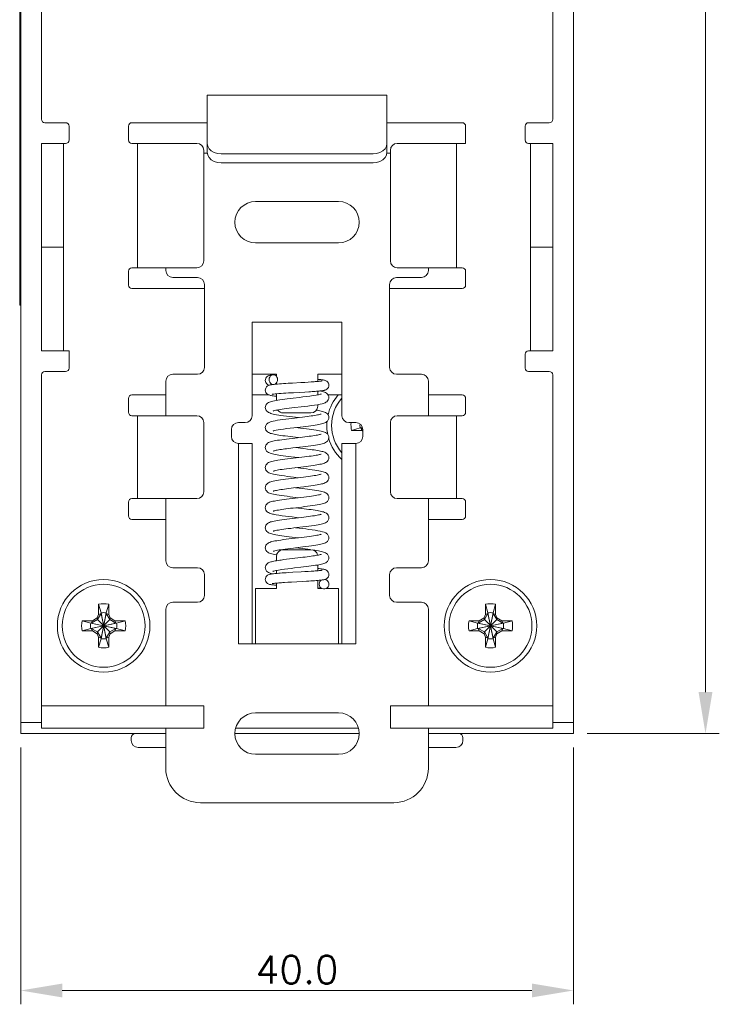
# Model space of a CAD drawing. Header units: millimetres. Extents: x 0 to 275, y -20 to 125.
# Tile 1 of 16: x 0 to 51, y -20 to 52. Entities that reach past the tile are written whole.
import ezdxf

# ---------------------------------------------------------------- set-up
doc = ezdxf.new("R2010")
doc.units = ezdxf.units.MM
doc.header["$MEASUREMENT"] = 0
doc.layers.get('0').update_dxf_attribs({"lineweight": 15})
doc.layers.get('Defpoints').update_dxf_attribs({"lineweight": 9})
doc.layers.add('DIM', color=2, linetype='Continuous', lineweight=5)
doc.styles.add('ROMANS', font='romans')
doc.dimstyles.new('yutana', dxfattribs={"dimtxt": 2, "dimasz": 3, "dimexe": 1, "dimexo": 1, "dimgap": 0.5, "dimtad": 1, "dimtoh": 1, "dimdec": 1, "dimzin": 0, "dimdsep": 46, "dimtxsty": 'ROMANS', "dimcen": 0.09, "dimclrd": 256, "dimclre": 256, "dimclrt": 256, "dimadec": 0, "dimazin": 0, "dimtp": 0.01, "dimtm": 0.01, "dimtfac": 1, "dimtdec": 1, "dimtmove": 0, "dimatfit": 3, "dimfxl": 1, "dimtolj": 1, "dimtzin": 0, "dimlwd": 0, "dimlwe": 0, "dimarcsym": 0})

# ---------------------------------------------------------------- blocks, each defined once
blk = doc.blocks.new('*D60')
at = {"layer": 'Defpoints', "color": 0}
for p in [(0, 0), (40, 0), (40, -18.587)]:
    blk.add_point(p, dxfattribs=at)
at = {"layer": 'DIM', "lineweight": 0}
for p, q in [((0, -1), (0, -19.587)), ((40, -1), (40, -19.587)), ((3, -18.587), (37, -18.587))]:
    blk.add_line(p, q, dxfattribs=at)
at = {"layer": 'DIM'}
for points in [[(3, -18.087), (3, -19.087), (0, -18.587)], [(37, -18.087), (37, -19.087), (40, -18.587)]]:
    blk.add_solid(points, dxfattribs=at)
at = {"layer": 'DIM', "insert": (20, -17.087), "char_height": 2, "attachment_point": 5, "style": 'ROMANS'}
blk.add_mtext('\\A1;40.0', dxfattribs=at)
blk = doc.blocks.new('*D61')
at = {"layer": 'Defpoints', "color": 0}
for p in [(40, 124), (49.557, 124), (40, 0)]:
    blk.add_point(p, dxfattribs=at)
at = {"layer": 'DIM', "lineweight": 0}
for p, q in [((41, 124), (50.557, 124)), ((49.557, 3), (49.557, 121)), ((41, 0), (50.557, 0))]:
    blk.add_line(p, q, dxfattribs=at)
at = {"layer": 'DIM'}
for points in [[(49.057, 121), (50.057, 121), (49.557, 124)], [(49.057, 3), (50.057, 3), (49.557, 0)]]:
    blk.add_solid(points, dxfattribs=at)
at = {"layer": 'DIM', "insert": (48.057, 62), "char_height": 2, "attachment_point": 5, "rotation": 90, "style": 'ROMANS'}
blk.add_mtext('\\A1;124.0', dxfattribs=at)

msp = doc.modelspace()

# ---------------------------------------------------------------- linework, layer by layer
at = {"color": 7, "linetype": 'Continuous'}
for p, q in [((0, 0), (0, 124)), ((40, 0), (40, 124)), ((-0.075, 31), (-0.075, 86.68)), ((1.5, 72.25), (1.5, 44.45)), ((38.5, 44.45), (38.5, 72.25)), ((1.75, 44.2), (3.25, 44.2)), ((8.05, 44.2), (13.5, 44.2)), ((26.5, 44.2), (31.95, 44.2)), ((38.25, 44.2), (36.75, 44.2)), ((3.5, 43.95), (3.5, 42.95)), ((7.8, 42.95), (7.8, 43.95)), ((32.2, 43.95), (32.2, 42.7)), ((36.5, 42.95), (36.5, 43.95)), ((1.5, 42.7), (3.25, 42.7)), ((3.1, 42.7), (3.1, 27.7)), ((8.05, 42.7), (12.75, 42.7)), ((8.457, 33.7), (8.457, 42.7)), ((13.25, 34.2), (13.25, 42.2)), ((13.5, 42.06), (13.5, 42.703)), ((13.5, 42.039), (13.5, 42)), ((26.5, 42), (26.5, 42.703)), ((26.75, 42.2), (26.75, 34.2)), ((32.2, 42.7), (27.25, 42.7)), ((31.543, 42.7), (31.543, 33.7)), ((36.75, 42.7), (38.5, 42.7)), ((36.9, 27.7), (36.9, 42.7)), ((13.25, 42), (13.5, 42)), ((26.75, 42), (26.5, 42)), ((25.5, 41.294), (14.5, 41.294)), ((23, 38.5), (17, 38.5)), ((1.5, 35.2), (3.1, 35.2)), ((17, 35.5), (23, 35.5)), ((38.5, 35.2), (36.9, 35.2)), ((8.05, 33.7), (12.75, 33.7)), ((10.5, 33.5), (10.5, 33.7)), ((27.25, 33.7), (31.95, 33.7)), ((29.5, 33.7), (29.5, 33.5)), ((7.8, 32.45), (7.8, 33.45)), ((11, 33), (12.8, 33)), ((29, 33), (27.2, 33)), ((32.2, 33.45), (32.2, 32.45)), ((13.3, 32.2), (8.05, 32.2)), ((13.3, 32.5), (13.3, 26.5)), ((26.7, 26.5), (26.7, 32.5)), ((31.95, 32.2), (26.7, 32.2)), ((-0.075, 31), (0, 31)), ((16.75, 29.767), (23.25, 29.767)), ((16.75, 23), (16.75, 29.767)), ((23.25, 23), (23.25, 29.767)), ((1.5, 27.7), (3.5, 27.7)), ((3.5, 27.7), (3.5, 26.45)), ((36.5, 26.45), (36.5, 27.45)), ((38.5, 27.7), (36.75, 27.7)), ((1.5, 25.95), (1.5, 0.4)), ((1.75, 26.2), (3.25, 26.2)), ((11, 26), (12.8, 26)), ((18.5, 26.001), (16.75, 26.001)), ((18.5, 26.001), (18.5, 25.853)), ((23.25, 26.001), (21.5, 26.001)), ((21.5, 25.48), (21.5, 26.001)), ((29, 26), (27.2, 26)), ((38.25, 26.2), (36.75, 26.2)), ((38.5, 0.4), (38.5, 25.95)), ((10.5, 23), (10.5, 25.5)), ((18.25, 25.26), (18.198, 25.253)), ((18.237, 25.265), (18.25, 25.265)), ((18.34, 25.27), (18.25, 25.26)), ((18.25, 25.26), (18.25, 25.26)), ((18.5, 25.37), (18.5, 25.285)), ((19.673, 25.363), (19.348, 25.344)), ((20.283, 25.398), (19.673, 25.363)), ((20.554, 25.414), (20.283, 25.398)), ((20.802, 25.429), (20.554, 25.414)), ((21.026, 25.444), (20.802, 25.429)), ((29.5, 25.5), (29.5, 23)), ((7.8, 23.25), (7.8, 24.25)), ((8.05, 24.5), (10.5, 24.5)), ((16.75, 24.5), (17.968, 24.5)), ((18.313, 24.563), (18.313, 24.563)), ((18.5, 24.583), (18.5, 24.105)), ((19.367, 24.645), (19.733, 24.666)), ((19.733, 24.666), (20.561, 24.714)), ((20.561, 24.714), (20.843, 24.731)), ((21.5, 24.512), (21.5, 24.779)), ((21.673, 24.551), (21.674, 24.551)), ((22.248, 24.5), (23.25, 24.5)), ((29.5, 24.5), (31.95, 24.5)), ((32.2, 24.25), (32.2, 23.25)), ((21.5, 23.701), (21.5, 23.805)), ((21.818, 23.87), (21.818, 23.87)), ((8.05, 23), (12.75, 23)), ((8.457, 17), (8.457, 23)), ((19, 23.201), (21, 23.201)), ((20.392, 22.901), (19.611, 22.808)), ((31.95, 23), (27.25, 23)), ((31.543, 23), (31.543, 17)), ((13.25, 17.5), (13.25, 22.5)), ((15.75, 22.5), (16.25, 22.5)), ((18.024, 22.54), (18.024, 22.54)), ((19.754, 22.126), (20.435, 22.206)), ((20.237, 22.102), (19.895, 22.142)), ((23.75, 22.5), (24.25, 22.5)), ((23.943, 21.93), (24.568, 22.115)), ((24.568, 22.115), (24.727, 22.146)), ((24.568, 22.115), (24.605, 22.115)), ((24.605, 22.115), (24.728, 22.14)), ((24.605, 22.115), (24.745, 22.035)), ((24.683, 21.93), (24.605, 22.115)), ((26.75, 22.5), (26.75, 17.5)), ((15.25, 21.5), (15.25, 22)), ((18.264, 21.888), (18.264, 21.888)), ((20.222, 21.431), (19.634, 21.361)), ((24.683, 21.93), (23.943, 21.93)), ((24.75, 21.892), (24.683, 21.93)), ((24.75, 22), (24.75, 21.5)), ((15.75, 21), (16.75, 21)), ((15.75, 6.5), (15.75, 21)), ((19.698, 20.669), (20.416, 20.754)), ((20.255, 20.65), (19.895, 20.692)), ((24.25, 21), (23.25, 21)), ((24.25, 21), (24.25, 6.5)), ((20.266, 18.536), (19.586, 18.455)), ((20.472, 18.561), (20.266, 18.536)), ((19.743, 17.774), (20.477, 17.862)), ((7.8, 15.75), (7.8, 16.75)), ((8.05, 17), (12.75, 17)), ((10.5, 12.5), (10.5, 17)), ((20.28, 17.088), (19.639, 17.012)), ((19.721, 16.322), (20.332, 16.394)), ((27.25, 17), (31.95, 17)), ((29.5, 17), (29.5, 12.5)), ((32.2, 16.75), (32.2, 15.75)), ((18.304, 15.867), (18.304, 15.867)), ((10.5, 15.5), (8.05, 15.5)), ((20.297, 15.64), (19.661, 15.564)), ((31.95, 15.5), (29.5, 15.5)), ((19.755, 14.876), (20.428, 14.956)), ((22.083, 14.516), (22.084, 14.515)), ((20.308, 14.191), (19.63, 14.111)), ((19.646, 14.222), (20.105, 14.167)), ((19, 13.3), (21, 13.3)), ((19.746, 13.425), (20.424, 13.505)), ((18.5, 12.506), (18.5, 12.8)), ((20.237, 12.733), (19.656, 12.664)), ((21.5, 12.204), (21.5, 11.785)), ((11, 12), (12.8, 12)), ((13.3, 11.5), (13.3, 10)), ((18.5, 11.589), (18.5, 11.799)), ((19.688, 11.669), (19.361, 11.649)), ((20.302, 11.704), (19.688, 11.669)), ((20.568, 11.719), (20.302, 11.704)), ((20.81, 11.734), (20.568, 11.719)), ((21.029, 11.749), (20.81, 11.734)), ((22.3, 11.512), (22.3, 11.51)), ((26.7, 10), (26.7, 11.5)), ((29, 12), (27.2, 12)), ((18.5, 10.5), (18.5, 10.888)), ((19.08, 10.932), (19.321, 10.947)), ((19.321, 10.947), (19.588, 10.963)), ((19.588, 10.963), (20.359, 11.007)), ((20.359, 11.007), (20.683, 11.026)), ((21.5, 11.083), (21.5, 10.5)), ((21.6, 10.811), (21.6, 10.811)), ((22.3, 10.812), (22.3, 10.811)), ((18.5, 10.5), (17, 10.5)), ((17, 6.5), (17, 10.5)), ((21.794, 10.5), (21.5, 10.5)), ((21.9, 10.465), (21.805, 10.493)), ((23, 10.5), (22.106, 10.5)), ((23, 6.5), (23, 10.5)), ((5.63, 9.357), (5.815, 8.732)), ((5.63, 8.617), (5.63, 9.357)), ((6.37, 9.357), (6.185, 8.732)), ((6.37, 9.357), (6.37, 8.617)), ((11, 9.5), (12.8, 9.5)), ((29, 9.5), (27.2, 9.5)), ((33.63, 9.357), (33.815, 8.732)), ((33.63, 8.617), (33.63, 9.357)), ((34.37, 9.357), (34.185, 8.732)), ((34.37, 9.357), (34.37, 8.617)), ((5.536, 8.374), (5.63, 8.617)), ((5.815, 8.695), (5.555, 8.245)), ((5.63, 8.617), (5.815, 8.695)), ((6.185, 6.868), (5.815, 8.732)), ((5.815, 8.732), (5.815, 8.695)), ((5.815, 6.868), (6.185, 8.732)), ((6.185, 6.905), (5.815, 8.695)), ((5.815, 6.905), (6.185, 8.695)), ((6.185, 8.695), (6.185, 8.732)), ((6.37, 8.617), (6.185, 8.695)), ((6.445, 8.245), (6.185, 8.695)), ((6.37, 8.617), (6.464, 8.374)), ((10.5, 2), (10.5, 9)), ((29.5, 9), (29.5, 2)), ((33.536, 8.374), (33.63, 8.617)), ((33.815, 8.695), (33.555, 8.245)), ((33.63, 8.617), (33.815, 8.695)), ((34.185, 6.868), (33.815, 8.732)), ((33.815, 8.732), (33.815, 8.695)), ((33.815, 6.868), (34.185, 8.732)), ((34.185, 6.905), (33.815, 8.695)), ((33.815, 6.905), (34.185, 8.695)), ((34.185, 8.695), (34.185, 8.732)), ((34.37, 8.617), (34.185, 8.695)), ((34.445, 8.245), (34.185, 8.695)), ((34.37, 8.617), (34.464, 8.374)), ((4.443, 8.17), (5.068, 7.985)), ((4.443, 8.17), (5.183, 8.17)), ((5.068, 7.985), (6.932, 7.615)), ((5.105, 7.985), (5.068, 7.985)), ((5.068, 7.615), (6.932, 7.985)), ((5.555, 8.245), (5.105, 7.985)), ((5.183, 8.17), (5.105, 7.985)), ((5.105, 7.985), (6.895, 7.615)), ((5.105, 7.615), (6.895, 7.985)), ((5.183, 8.17), (5.536, 8.374)), ((5.536, 8.374), (5.555, 8.245)), ((5.555, 8.245), (6.445, 7.355)), ((5.555, 7.355), (6.445, 8.245)), ((6.464, 8.374), (6.445, 8.245)), ((6.895, 7.985), (6.445, 8.245)), ((6.464, 8.374), (6.817, 8.17)), ((6.817, 8.17), (7.557, 8.17)), ((6.817, 8.17), (6.895, 7.985)), ((6.932, 7.985), (6.895, 7.985)), ((7.557, 8.17), (6.932, 7.985)), ((32.443, 8.17), (33.183, 8.17)), ((32.443, 8.17), (33.068, 7.985)), ((33.068, 7.615), (34.932, 7.985)), ((33.105, 7.985), (33.068, 7.985)), ((33.068, 7.985), (34.932, 7.615)), ((33.555, 8.245), (33.105, 7.985)), ((33.183, 8.17), (33.105, 7.985)), ((33.105, 7.615), (34.895, 7.985)), ((33.105, 7.985), (34.895, 7.615)), ((33.183, 8.17), (33.536, 8.374)), ((33.536, 8.374), (33.555, 8.245)), ((33.555, 8.245), (34.445, 7.355)), ((33.555, 7.355), (34.445, 8.245)), ((34.464, 8.374), (34.445, 8.245)), ((34.895, 7.985), (34.445, 8.245)), ((34.464, 8.374), (34.817, 8.17)), ((34.817, 8.17), (35.557, 8.17)), ((34.817, 8.17), (34.895, 7.985)), ((34.932, 7.985), (34.895, 7.985)), ((35.557, 8.17), (34.932, 7.985)), ((4.443, 7.43), (5.068, 7.615)), ((5.183, 7.43), (4.443, 7.43)), ((5.068, 7.615), (5.105, 7.615)), ((5.105, 7.615), (5.555, 7.355)), ((5.183, 7.43), (5.105, 7.615)), ((5.536, 7.226), (5.183, 7.43)), ((5.536, 7.226), (5.555, 7.355)), ((5.63, 6.983), (5.536, 7.226)), ((5.555, 7.355), (5.815, 6.905)), ((6.185, 6.905), (6.445, 7.355)), ((6.464, 7.226), (6.37, 6.983)), ((6.445, 7.355), (6.895, 7.615)), ((6.464, 7.226), (6.445, 7.355)), ((6.817, 7.43), (6.464, 7.226)), ((6.817, 7.43), (6.895, 7.615)), ((7.557, 7.43), (6.817, 7.43)), ((6.895, 7.615), (6.932, 7.615)), ((7.557, 7.43), (6.932, 7.615)), ((32.443, 7.43), (33.068, 7.615)), ((33.183, 7.43), (32.443, 7.43)), ((33.068, 7.615), (33.105, 7.615)), ((33.105, 7.615), (33.555, 7.355)), ((33.183, 7.43), (33.105, 7.615)), ((33.536, 7.226), (33.183, 7.43)), ((33.536, 7.226), (33.555, 7.355)), ((33.63, 6.983), (33.536, 7.226)), ((33.555, 7.355), (33.815, 6.905)), ((34.185, 6.905), (34.445, 7.355)), ((34.464, 7.226), (34.37, 6.983)), ((34.445, 7.355), (34.895, 7.615)), ((34.464, 7.226), (34.445, 7.355)), ((34.817, 7.43), (34.464, 7.226)), ((34.817, 7.43), (34.895, 7.615)), ((35.557, 7.43), (34.817, 7.43)), ((34.895, 7.615), (34.932, 7.615)), ((35.557, 7.43), (34.932, 7.615)), ((5.63, 6.983), (5.815, 6.905)), ((5.63, 6.243), (5.63, 6.983)), ((5.63, 6.243), (5.815, 6.868)), ((5.815, 6.905), (5.815, 6.868)), ((6.37, 6.983), (6.185, 6.905)), ((6.185, 6.868), (6.185, 6.905)), ((6.37, 6.243), (6.185, 6.868)), ((6.37, 6.983), (6.37, 6.243)), ((15.75, 6.5), (24.25, 6.5)), ((33.63, 6.983), (33.815, 6.905)), ((33.63, 6.243), (33.63, 6.983)), ((33.63, 6.243), (33.815, 6.868)), ((33.815, 6.905), (33.815, 6.868)), ((34.37, 6.983), (34.185, 6.905)), ((34.185, 6.868), (34.185, 6.905)), ((34.37, 6.243), (34.185, 6.868)), ((34.37, 6.983), (34.37, 6.243)), ((1.5, 2), (13.25, 2)), ((13.25, 2), (13.25, 0.4)), ((17, 1.5), (23, 1.5)), ((26.75, 2), (38.5, 2)), ((26.75, 2), (26.75, 0.4)), ((0, 0.8), (1.5, 0.8)), ((40, 0.8), (38.5, 0.8)), ((10.5, -2.5), (10.5, 0.4)), ((15.565, 0.4), (24.435, 0.4)), ((29.5, 0.4), (29.5, -2.5)), ((8, -0.3), (8, -0.5)), ((32, -0.3), (32, -0.5)), ((10.5, -1), (8.5, -1)), ((31.5, -1), (29.5, -1)), ((23, -1.5), (17, -1.5)), ((27, -5), (13, -5))]:
    msp.add_line(p, q, dxfattribs=at)
at = {"color": 3, "linetype": 'Continuous'}
for p, q in [((26.5, 46.197), (13.5, 46.197)), ((13.5, 42.703), (13.5, 46.197)), ((26.5, 42.703), (26.5, 46.197)), ((1.5, 27.7), (1.5, 42.7)), ((38.5, 42.7), (38.5, 27.7)), ((25.5, 41.937), (14.5, 41.937)), ((16.75, 6.5), (16.75, 21)), ((23.25, 6.5), (23.25, 21)), ((0, 0), (10.5, 0)), ((1.5, 0.4), (13.25, 0.4)), ((15.511, 0), (24.489, 0)), ((38.5, 0.4), (26.75, 0.4)), ((29.5, 0), (40, 0))]:
    msp.add_line(p, q, dxfattribs=at)
for points in [[(13.5, 42.703), (13.534, 42.504), (13.634, 42.32), (13.793, 42.161), (14, 42.039), (14.241, 41.963), (14.5, 41.937)], [(25.5, 41.937), (25.759, 41.963), (26, 42.039), (26.207, 42.161), (26.366, 42.32), (26.466, 42.504), (26.5, 42.703)]]:
    msp.add_lwpolyline(points, dxfattribs=at)
at = {"color": 7, "linetype": 'Continuous'}
for points in [[(14.5, 41.294), (14.241, 41.32), (14, 41.397), (13.793, 41.518), (13.634, 41.677), (13.534, 41.862), (13.5, 42.06)], [(26.5, 42.06), (26.466, 41.862), (26.366, 41.677), (26.207, 41.518), (26, 41.397), (25.759, 41.32), (25.5, 41.294)], [(18.25, 25.96), (18.198, 25.953), (18.141, 25.945), (18.091, 25.937), (18.046, 25.928), (18.003, 25.917), (17.957, 25.903), (17.904, 25.88), (17.842, 25.842), (17.782, 25.784), (17.734, 25.708), (17.706, 25.621), (17.7, 25.557)], [(18.25, 25.96), (18.237, 25.958), (18.153, 25.929), (18.079, 25.876), (18.021, 25.801), (17.985, 25.71), (17.972, 25.611)], [(18.589, 25.611), (18.576, 25.71), (18.54, 25.801), (18.483, 25.876), (18.409, 25.929), (18.325, 25.958), (18.25, 25.96)], [(17.7, 25.557), (17.707, 25.487), (17.739, 25.396), (17.79, 25.32), (17.852, 25.264), (17.913, 25.228), (17.966, 25.207), (17.971, 25.206)], [(18.198, 25.253), (18.141, 25.245), (18.09, 25.236), (18.044, 25.227), (17.999, 25.215), (17.952, 25.199), (17.898, 25.175), (17.837, 25.136), (17.779, 25.078), (17.733, 25.003), (17.706, 24.917), (17.7, 24.853)], [(17.972, 25.611), (17.985, 25.513), (18.021, 25.422), (18.079, 25.347), (18.153, 25.293), (18.237, 25.265)], [(18.337, 25.269), (18.409, 25.293), (18.483, 25.347), (18.54, 25.422), (18.576, 25.513), (18.589, 25.611)], [(19.348, 25.344), (19.186, 25.334), (19.027, 25.324), (18.873, 25.313), (18.725, 25.303), (18.586, 25.292), (18.457, 25.281), (18.34, 25.27)], [(20.843, 24.731), (20.973, 24.74), (21.095, 24.748), (21.21, 24.756), (21.317, 24.764), (21.416, 24.772), (21.507, 24.779), (21.591, 24.787), (21.667, 24.795), (21.736, 24.802), (21.799, 24.81), (21.854, 24.818), (21.904, 24.826), (21.95, 24.834), (21.993, 24.845), (22.038, 24.858), (22.09, 24.88), (22.15, 24.916), (22.211, 24.971), (22.262, 25.047), (22.293, 25.138), (22.3, 25.207)], [(21.815, 25.52), (21.814, 25.52), (21.802, 25.517), (21.779, 25.513), (21.748, 25.508), (21.708, 25.503), (21.66, 25.497), (21.605, 25.491), (21.542, 25.484), (21.473, 25.478), (21.397, 25.471), (21.314, 25.465), (21.225, 25.458), (21.129, 25.451), (21.026, 25.444)], [(22.3, 25.207), (22.293, 25.276), (22.262, 25.366), (22.211, 25.442), (22.148, 25.499), (22.086, 25.535), (22.034, 25.556), (21.988, 25.57), (21.943, 25.58), (21.895, 25.589), (21.841, 25.598), (21.78, 25.606), (21.712, 25.614), (21.636, 25.622), (21.55, 25.63), (21.5, 25.635)], [(17.7, 24.853), (17.708, 24.779), (17.742, 24.687), (17.794, 24.611), (17.855, 24.557), (17.915, 24.522), (17.969, 24.5), (18.02, 24.484), (18.072, 24.471), (18.13, 24.459), (18.196, 24.448), (18.273, 24.436), (18.36, 24.425), (18.458, 24.413), (18.5, 24.408)], [(19.712, 24.271), (19.497, 24.245), (19.293, 24.22), (19.102, 24.195), (18.924, 24.171), (18.761, 24.147), (18.612, 24.124), (18.478, 24.101), (18.359, 24.079), (18.254, 24.056), (18.16, 24.033), (18.078, 24.009), (18.005, 23.983), (17.935, 23.951), (17.867, 23.909), (17.801, 23.85), (17.744, 23.768), (17.708, 23.669), (17.7, 23.592)], [(18.195, 24.545), (18.19, 24.544), (18.195, 24.545), (18.212, 24.548), (18.241, 24.553), (18.279, 24.559), (18.313, 24.563)], [(18.313, 24.563), (18.406, 24.574), (18.533, 24.586), (18.678, 24.598), (18.837, 24.61), (19.007, 24.622), (19.185, 24.634), (19.367, 24.645)], [(21.673, 24.551), (21.56, 24.523), (21.385, 24.49), (21.169, 24.454), (20.926, 24.42), (20.672, 24.386), (20.42, 24.355), (20.175, 24.325), (19.712, 24.271)], [(22.3, 24.314), (22.293, 24.386), (22.258, 24.484), (22.2, 24.569), (22.129, 24.631), (22.055, 24.674), (21.98, 24.706), (21.901, 24.731), (21.813, 24.753), (21.713, 24.774), (21.623, 24.79)], [(21.736, 24.571), (21.741, 24.573), (21.732, 24.57), (21.707, 24.561), (21.674, 24.551)], [(21.818, 23.87), (21.884, 23.888), (21.956, 23.912), (22.023, 23.938), (22.086, 23.969), (22.149, 24.011), (22.208, 24.068), (22.259, 24.144), (22.292, 24.237), (22.3, 24.314)], [(17.7, 23.592), (17.708, 23.519), (17.744, 23.418), (17.803, 23.333), (17.872, 23.272), (17.943, 23.229), (18.016, 23.197), (18.094, 23.17), (18.181, 23.146), (18.28, 23.122), (18.392, 23.099), (18.521, 23.075), (18.668, 23.051), (18.835, 23.026), (19.023, 23), (19.229, 22.973), (19.447, 22.946), (19.672, 22.919), (20.105, 22.867)], [(18.263, 23.338), (18.265, 23.338), (18.286, 23.346), (18.326, 23.358), (18.383, 23.373), (18.458, 23.39), (18.549, 23.408), (18.655, 23.427), (18.777, 23.447), (18.915, 23.468), (19.069, 23.489), (19.238, 23.512), (19.422, 23.535), (19.621, 23.56), (19.834, 23.585), (20.297, 23.64)], [(20.297, 23.64), (20.54, 23.669), (20.785, 23.7), (21.026, 23.732), (21.257, 23.765), (21.471, 23.799), (21.663, 23.835), (21.818, 23.87)], [(19.611, 22.808), (19.399, 22.783), (19.188, 22.756), (18.98, 22.729), (18.78, 22.7), (18.591, 22.671), (18.419, 22.641), (18.265, 22.609), (18.131, 22.575), (18.024, 22.54)], [(21.736, 23.122), (21.735, 23.121), (21.714, 23.113), (21.675, 23.101), (21.619, 23.087), (21.549, 23.071), (21.466, 23.054), (21.37, 23.037), (21.263, 23.019), (21.145, 23.001), (21.016, 22.982), (20.875, 22.963), (20.724, 22.943), (20.563, 22.923), (20.392, 22.901)], [(20.435, 22.206), (20.635, 22.231), (20.824, 22.255), (20.999, 22.278), (21.16, 22.301), (21.308, 22.323), (21.443, 22.344), (21.565, 22.366), (21.674, 22.387), (21.771, 22.409), (21.857, 22.431), (21.934, 22.454), (22.004, 22.48), (22.07, 22.512), (22.137, 22.553), (22.201, 22.612), (22.257, 22.694), (22.292, 22.793), (22.3, 22.867)], [(22.3, 22.867), (22.29, 22.952), (22.251, 23.052), (22.194, 23.13), (22.128, 23.187), (22.061, 23.228), (21.993, 23.259), (21.92, 23.285), (21.841, 23.308), (21.753, 23.33), (21.654, 23.351), (21.541, 23.373), (21.413, 23.395), (21.395, 23.398)], [(18.024, 22.54), (17.972, 22.519), (17.909, 22.486), (17.847, 22.443), (17.787, 22.383), (17.737, 22.303), (17.706, 22.21), (17.7, 22.142)], [(17.7, 22.142), (17.708, 22.067), (17.745, 21.965), (17.804, 21.882), (17.871, 21.823), (17.938, 21.782), (18.006, 21.751), (18.077, 21.725), (18.154, 21.703), (18.238, 21.682), (18.332, 21.661), (18.437, 21.64), (18.554, 21.62), (18.683, 21.599), (18.824, 21.578), (18.978, 21.556), (19.144, 21.534), (19.32, 21.512), (19.507, 21.489), (19.703, 21.465), (20.105, 21.417)], [(18.264, 21.888), (18.293, 21.899), (18.368, 21.919), (18.483, 21.945), (18.633, 21.973), (18.816, 22.003), (19.027, 22.033), (19.26, 22.064), (19.506, 22.095), (19.754, 22.126)], [(22.3, 21.417), (22.291, 21.496), (22.254, 21.597), (22.195, 21.679), (22.128, 21.737), (22.059, 21.779), (21.989, 21.81), (21.914, 21.837), (21.83, 21.861), (21.735, 21.884), (21.627, 21.907), (21.507, 21.929), (21.371, 21.952), (21.22, 21.975), (21.054, 21.999), (20.871, 22.023), (20.673, 22.049), (20.461, 22.075), (20.237, 22.102)], [(21.737, 21.672), (21.735, 21.671), (21.715, 21.664), (21.676, 21.652), (21.62, 21.637), (21.55, 21.621), (21.467, 21.604), (21.371, 21.587), (21.263, 21.569), (21.145, 21.551), (21.017, 21.532), (20.879, 21.513), (20.73, 21.494), (20.571, 21.474), (20.402, 21.453), (20.222, 21.431)], [(20.416, 20.754), (20.613, 20.778), (20.808, 20.803), (20.996, 20.828), (21.173, 20.852), (21.335, 20.877), (21.48, 20.901), (21.609, 20.924), (21.723, 20.948), (21.822, 20.971), (21.91, 20.996), (21.987, 21.023), (22.06, 21.056), (22.131, 21.099), (22.2, 21.161), (22.258, 21.246), (22.293, 21.346), (22.3, 21.417)], [(19.634, 21.361), (19.436, 21.337), (19.243, 21.313), (19.058, 21.289), (18.886, 21.265), (18.727, 21.242), (18.584, 21.22), (18.457, 21.198), (18.344, 21.176), (18.245, 21.155), (18.157, 21.133), (18.078, 21.109), (18.005, 21.083), (17.936, 21.052), (17.869, 21.01), (17.804, 20.953), (17.747, 20.874), (17.71, 20.776), (17.7, 20.692)], [(17.7, 20.692), (17.707, 20.619), (17.742, 20.52), (17.798, 20.439), (17.862, 20.38), (17.928, 20.337), (17.994, 20.306), (18.064, 20.28), (18.141, 20.256), (18.226, 20.234), (18.324, 20.213), (18.433, 20.191), (18.554, 20.17), (18.688, 20.148), (18.836, 20.126), (18.998, 20.103), (19.174, 20.08), (19.363, 20.056), (19.565, 20.032), (20.105, 19.967)], [(18.263, 20.438), (18.264, 20.438), (18.281, 20.444), (18.313, 20.455), (18.36, 20.467), (18.418, 20.481), (18.488, 20.496), (18.569, 20.512), (18.66, 20.528), (18.76, 20.544), (18.868, 20.561), (18.985, 20.578), (19.111, 20.595), (19.246, 20.613), (19.388, 20.631), (19.539, 20.65), (19.698, 20.669)], [(20.351, 19.997), (19.724, 19.922), (19.507, 19.896), (19.301, 19.87), (19.108, 19.846), (18.93, 19.822), (18.767, 19.798), (18.618, 19.775), (18.485, 19.753), (18.365, 19.73), (18.259, 19.708), (18.166, 19.685), (18.083, 19.661), (18.009, 19.635), (17.94, 19.603), (17.871, 19.562), (17.805, 19.503), (17.746, 19.422), (17.709, 19.321), (17.7, 19.242)], [(19.838, 19.236), (20.267, 19.286), (20.466, 19.31), (20.654, 19.333), (20.831, 19.356), (20.998, 19.378), (21.153, 19.4), (21.298, 19.421), (21.43, 19.442), (21.55, 19.463), (21.658, 19.484), (21.755, 19.505), (21.841, 19.527), (21.919, 19.549), (21.991, 19.575), (22.06, 19.606), (22.128, 19.647), (22.196, 19.706), (22.255, 19.789), (22.292, 19.892), (22.3, 19.967)], [(20.967, 20.561), (20.748, 20.589), (20.5, 20.62), (20.255, 20.65)], [(21.736, 20.222), (21.735, 20.221), (21.716, 20.214), (21.679, 20.202), (21.626, 20.189), (21.56, 20.173), (21.479, 20.157), (21.383, 20.139), (21.274, 20.121), (21.152, 20.102), (21.016, 20.082), (20.868, 20.062), (20.708, 20.041), (20.536, 20.019), (20.351, 19.997)], [(22.3, 19.967), (22.293, 20.04), (22.259, 20.138), (22.204, 20.219), (22.14, 20.278), (22.075, 20.321), (22.009, 20.352), (21.941, 20.378), (21.869, 20.4), (21.788, 20.422), (21.699, 20.442), (21.599, 20.462), (21.488, 20.482), (21.367, 20.503), (21.235, 20.523), (21.094, 20.543), (20.967, 20.561)], [(17.7, 19.242), (17.707, 19.171), (17.742, 19.07), (17.802, 18.984), (17.873, 18.922), (17.946, 18.878), (18.022, 18.845), (18.104, 18.817), (18.195, 18.792), (18.297, 18.768), (18.414, 18.745), (18.549, 18.721), (18.706, 18.695), (18.885, 18.669), (19.086, 18.642), (19.3, 18.614), (19.52, 18.587), (19.738, 18.561), (20.105, 18.517)], [(18.266, 18.989), (18.265, 18.989), (18.266, 18.989), (18.288, 18.997), (18.33, 19.009), (18.389, 19.024), (18.464, 19.041), (18.555, 19.059), (18.661, 19.078), (18.783, 19.098), (18.918, 19.118), (19.068, 19.139), (19.234, 19.161), (19.418, 19.185), (19.621, 19.21), (19.838, 19.236)], [(22.3, 18.517), (22.292, 18.593), (22.255, 18.694), (22.195, 18.779), (22.123, 18.841), (22.049, 18.884), (21.972, 18.917), (21.889, 18.944), (21.797, 18.969), (21.694, 18.993), (21.575, 19.017), (21.438, 19.041), (21.279, 19.066), (21.098, 19.093), (20.897, 19.12), (20.684, 19.147), (20.464, 19.174), (20.246, 19.201), (19.895, 19.242)], [(21.737, 18.772), (21.735, 18.771), (21.715, 18.763), (21.676, 18.752), (21.62, 18.737), (21.548, 18.721), (21.462, 18.704), (21.36, 18.685), (21.245, 18.666), (21.114, 18.646), (20.969, 18.625), (20.808, 18.604), (20.634, 18.581), (20.472, 18.561)], [(19.586, 18.455), (19.373, 18.429), (19.171, 18.404), (18.983, 18.379), (18.809, 18.354), (18.651, 18.33), (18.509, 18.307), (18.383, 18.284), (18.272, 18.261), (18.175, 18.237), (18.091, 18.213), (18.015, 18.187), (17.943, 18.155), (17.874, 18.114), (17.806, 18.056), (17.747, 17.973), (17.709, 17.872), (17.7, 17.792)], [(20.477, 17.862), (20.643, 17.882), (20.828, 17.905), (21.003, 17.929), (21.165, 17.951), (21.315, 17.974), (21.451, 17.996), (21.574, 18.018), (21.683, 18.039), (21.779, 18.061), (21.864, 18.083), (21.94, 18.106), (22.009, 18.132), (22.075, 18.164), (22.141, 18.206), (22.204, 18.266), (22.259, 18.347), (22.293, 18.445), (22.3, 18.517)], [(17.7, 17.792), (17.709, 17.714), (17.746, 17.613), (17.804, 17.531), (17.871, 17.473), (17.941, 17.431), (18.013, 17.398), (18.092, 17.371), (18.181, 17.346), (18.285, 17.321), (18.406, 17.296), (18.545, 17.271), (18.704, 17.246), (18.881, 17.22), (19.075, 17.193), (19.28, 17.167), (19.492, 17.14), (19.704, 17.115), (20.105, 17.067)], [(18.263, 17.538), (18.264, 17.538), (18.282, 17.545), (18.317, 17.556), (18.368, 17.569), (18.433, 17.585), (18.512, 17.601), (18.603, 17.618), (18.707, 17.636), (18.823, 17.654), (18.951, 17.673), (19.09, 17.692), (19.239, 17.712), (19.398, 17.732), (19.566, 17.753), (19.743, 17.774)], [(22.3, 17.067), (22.291, 17.149), (22.252, 17.25), (22.193, 17.331), (22.125, 17.389), (22.054, 17.432), (21.98, 17.464), (21.897, 17.492), (21.803, 17.518), (21.693, 17.543), (21.566, 17.568), (21.423, 17.593), (21.266, 17.618), (21.1, 17.642), (20.927, 17.666), (20.75, 17.689), (20.57, 17.711), (20.389, 17.733), (19.895, 17.792)], [(21.737, 17.322), (21.736, 17.321), (21.717, 17.314), (21.678, 17.302), (21.618, 17.287), (21.538, 17.269), (21.44, 17.25), (21.325, 17.229), (21.193, 17.208), (21.044, 17.186), (20.875, 17.163), (20.69, 17.139), (20.49, 17.113), (20.28, 17.088)], [(19.639, 17.012), (19.437, 16.987), (19.244, 16.963), (19.063, 16.94), (18.895, 16.917), (18.739, 16.894), (18.598, 16.872), (18.47, 16.85), (18.356, 16.828), (18.254, 16.807), (18.164, 16.784), (18.083, 16.761), (18.01, 16.735), (17.939, 16.703), (17.87, 16.661), (17.804, 16.603), (17.748, 16.525), (17.71, 16.428), (17.7, 16.342)], [(20.332, 16.394), (20.543, 16.42), (20.751, 16.446), (20.95, 16.471), (21.136, 16.497), (21.306, 16.522), (21.458, 16.547), (21.593, 16.571), (21.711, 16.595), (21.813, 16.619), (21.901, 16.644), (21.98, 16.67), (22.052, 16.702), (22.123, 16.744), (22.192, 16.802), (22.253, 16.885), (22.291, 16.988), (22.3, 17.067)], [(17.7, 16.342), (17.708, 16.266), (17.742, 16.17), (17.796, 16.09), (17.859, 16.031), (17.926, 15.988), (17.993, 15.956), (18.064, 15.93), (18.14, 15.907), (18.225, 15.885), (18.304, 15.867)], [(18.264, 16.088), (18.265, 16.089), (18.286, 16.096), (18.325, 16.108), (18.382, 16.123), (18.455, 16.139), (18.544, 16.157), (18.648, 16.176), (18.766, 16.195), (18.897, 16.215), (19.04, 16.235), (19.195, 16.256), (19.36, 16.277), (19.535, 16.299), (19.721, 16.322)], [(18.304, 15.867), (18.477, 15.833), (18.689, 15.798), (18.917, 15.765), (19.158, 15.732), (19.403, 15.701), (19.648, 15.672), (20.105, 15.617)], [(22.3, 15.617), (22.292, 15.695), (22.254, 15.796), (22.195, 15.879), (22.129, 15.937), (22.061, 15.978), (21.994, 16.009), (21.922, 16.034), (21.846, 16.057), (21.761, 16.078), (21.666, 16.099), (21.56, 16.119), (21.443, 16.14), (21.314, 16.161), (21.173, 16.182), (21.02, 16.204), (20.857, 16.225), (20.684, 16.247), (20.501, 16.27), (20.308, 16.293), (19.895, 16.342)], [(21.736, 15.871), (21.735, 15.871), (21.714, 15.863), (21.676, 15.852), (21.62, 15.837), (21.55, 15.821), (21.465, 15.804), (21.364, 15.786), (21.25, 15.767), (21.122, 15.747), (20.982, 15.727), (20.829, 15.707), (20.665, 15.685), (20.488, 15.663), (20.297, 15.64)], [(19.661, 15.564), (19.451, 15.539), (19.252, 15.514), (19.067, 15.49), (18.896, 15.467), (18.739, 15.444), (18.596, 15.422), (18.467, 15.399), (18.351, 15.377), (18.249, 15.355), (18.159, 15.333), (18.079, 15.31), (18.006, 15.284), (17.938, 15.252), (17.87, 15.211), (17.804, 15.153), (17.746, 15.071), (17.709, 14.971), (17.7, 14.892)], [(20.428, 14.956), (20.651, 14.983), (20.862, 15.01), (21.055, 15.036), (21.227, 15.06), (21.38, 15.084), (21.516, 15.107), (21.636, 15.129), (21.741, 15.152), (21.834, 15.175), (21.916, 15.198), (21.989, 15.224), (22.059, 15.256), (22.129, 15.298), (22.196, 15.357), (22.255, 15.44), (22.292, 15.542), (22.3, 15.617)], [(17.7, 14.892), (17.71, 14.808), (17.749, 14.708), (17.806, 14.629), (17.872, 14.572), (17.94, 14.531), (18.009, 14.5), (18.083, 14.473), (18.165, 14.45), (18.256, 14.428), (18.358, 14.406), (18.473, 14.384), (18.601, 14.362), (18.741, 14.34), (18.895, 14.318), (19.061, 14.295), (19.242, 14.271), (19.437, 14.247), (19.646, 14.222)], [(18.267, 14.64), (18.265, 14.639), (18.266, 14.639), (18.287, 14.647), (18.327, 14.659), (18.384, 14.673), (18.456, 14.689), (18.543, 14.707), (18.645, 14.725), (18.76, 14.744), (18.89, 14.764), (19.033, 14.784), (19.191, 14.805), (19.363, 14.828), (19.551, 14.851), (19.755, 14.876)], [(22.084, 14.515), (21.97, 14.568), (21.834, 14.61), (21.678, 14.646), (21.498, 14.681), (21.298, 14.713), (21.082, 14.745), (20.857, 14.775), (20.626, 14.805), (20.397, 14.833), (19.895, 14.892)], [(21.733, 14.42), (21.735, 14.421), (21.734, 14.421), (21.711, 14.412), (21.668, 14.399), (21.607, 14.384), (21.528, 14.367), (21.433, 14.348), (21.321, 14.329), (21.194, 14.308), (21.05, 14.287), (20.891, 14.265), (20.714, 14.242), (20.519, 14.217), (20.308, 14.191)], [(22.3, 14.167), (22.293, 14.239), (22.259, 14.336), (22.204, 14.419), (22.138, 14.48), (22.083, 14.516)], [(19.63, 14.111), (19.409, 14.084), (19.199, 14.058), (19.005, 14.032), (18.827, 14.007), (18.667, 13.983), (18.523, 13.959), (18.395, 13.936), (18.282, 13.913), (18.182, 13.889), (18.094, 13.864), (18.016, 13.837), (17.943, 13.805), (17.873, 13.763), (17.805, 13.704), (17.746, 13.622), (17.709, 13.521), (17.7, 13.442)], [(20.424, 13.505), (20.642, 13.532), (20.845, 13.558), (21.033, 13.583), (21.203, 13.607), (21.358, 13.63), (21.496, 13.653), (21.62, 13.676), (21.729, 13.699), (21.826, 13.722), (21.911, 13.747), (21.988, 13.774), (22.059, 13.805), (22.129, 13.848), (22.196, 13.906), (22.255, 13.989), (22.292, 14.09), (22.3, 14.167)], [(17.7, 13.442), (17.708, 13.367), (17.745, 13.265), (17.804, 13.181), (17.873, 13.122), (17.943, 13.08), (18.014, 13.048), (18.089, 13.022), (18.172, 12.998), (18.268, 12.975), (18.377, 12.952), (18.5, 12.929)], [(18.267, 13.19), (18.265, 13.189), (18.266, 13.189), (18.289, 13.197), (18.334, 13.211), (18.397, 13.226), (18.479, 13.244), (18.579, 13.263), (18.695, 13.284), (18.828, 13.305), (18.978, 13.327), (19.146, 13.35), (19.331, 13.374), (19.532, 13.399), (19.746, 13.425)], [(20.952, 13.313), (20.77, 13.336), (20.576, 13.361), (20.37, 13.386), (19.895, 13.442)], [(21.734, 12.97), (21.736, 12.971), (21.733, 12.97), (21.71, 12.962), (21.669, 12.95), (21.613, 12.935), (21.543, 12.92), (21.46, 12.903), (21.366, 12.886), (21.261, 12.869), (21.145, 12.851), (21.02, 12.833), (20.884, 12.814), (20.737, 12.795), (20.581, 12.775), (20.414, 12.754), (20.237, 12.733)], [(22.3, 12.717), (22.291, 12.795), (22.254, 12.896), (22.196, 12.978), (22.13, 13.036), (22.063, 13.077), (21.995, 13.108), (21.923, 13.134), (21.845, 13.157), (21.756, 13.179), (21.655, 13.201), (21.541, 13.223), (21.415, 13.245), (21.274, 13.267), (21.12, 13.29)], [(18.849, 12.56), (18.741, 12.544), (18.62, 12.526), (18.509, 12.508), (18.407, 12.49), (18.315, 12.472), (18.231, 12.454), (18.157, 12.436), (18.089, 12.418), (18.027, 12.398), (17.967, 12.374), (17.909, 12.345), (17.848, 12.304), (17.789, 12.246), (17.738, 12.167), (17.707, 12.074), (17.7, 12.005)], [(19.656, 12.664), (19.449, 12.639), (19.24, 12.613), (19.031, 12.586), (18.849, 12.56)], [(19.818, 11.983), (20.268, 12.036), (20.476, 12.061), (20.671, 12.086), (20.853, 12.109), (21.022, 12.131), (21.178, 12.153), (21.321, 12.175), (21.452, 12.196), (21.571, 12.217), (21.678, 12.238), (21.773, 12.259), (21.858, 12.281), (21.934, 12.304), (22.004, 12.33), (22.071, 12.362), (22.136, 12.403), (22.2, 12.461), (22.255, 12.54), (22.291, 12.638), (22.3, 12.717)], [(17.7, 12.005), (17.707, 11.937), (17.74, 11.839), (17.797, 11.755), (17.865, 11.695), (17.933, 11.654), (17.998, 11.626), (18.062, 11.604), (18.132, 11.586), (18.209, 11.568), (18.238, 11.563)], [(19.361, 11.649), (19.203, 11.64), (19.054, 11.63), (18.915, 11.621), (18.787, 11.612), (18.67, 11.603), (18.563, 11.595), (18.467, 11.586), (18.38, 11.578), (18.302, 11.57), (18.232, 11.562), (18.17, 11.554), (18.114, 11.546), (18.063, 11.536), (18.016, 11.526), (17.969, 11.512), (17.915, 11.491), (17.853, 11.455), (17.791, 11.399), (17.739, 11.323), (17.708, 11.233), (17.7, 11.161)], [(18.253, 11.74), (18.251, 11.739), (18.259, 11.742), (18.285, 11.75), (18.328, 11.762), (18.386, 11.776), (18.459, 11.792), (18.547, 11.808), (18.651, 11.826), (18.769, 11.845), (18.882, 11.863)], [(18.882, 11.863), (19.096, 11.893), (19.338, 11.925), (19.58, 11.955), (19.818, 11.983)], [(20.683, 11.026), (20.839, 11.036), (20.989, 11.045), (21.13, 11.055), (21.263, 11.064), (21.384, 11.074), (21.495, 11.083), (21.593, 11.092), (21.681, 11.101), (21.757, 11.109), (21.824, 11.118), (21.883, 11.127), (21.935, 11.136), (21.983, 11.147), (22.031, 11.161), (22.085, 11.182), (22.148, 11.219), (22.211, 11.275), (22.262, 11.352), (22.293, 11.443), (22.3, 11.51)], [(21.814, 11.824), (21.815, 11.825), (21.813, 11.824), (21.8, 11.821), (21.776, 11.817), (21.743, 11.812), (21.703, 11.807), (21.655, 11.801), (21.599, 11.795), (21.537, 11.788), (21.468, 11.782), (21.393, 11.776), (21.311, 11.769), (21.223, 11.762), (21.129, 11.755), (21.029, 11.749)], [(22.3, 11.512), (22.292, 11.583), (22.261, 11.673), (22.21, 11.748), (22.148, 11.804), (22.087, 11.84), (22.035, 11.861), (21.989, 11.875), (21.942, 11.886), (21.891, 11.896), (21.833, 11.906), (21.767, 11.916), (21.692, 11.925), (21.607, 11.935), (21.511, 11.946), (21.5, 11.947)], [(17.7, 11.161), (17.707, 11.091), (17.739, 11.001), (17.789, 10.926), (17.85, 10.87), (17.911, 10.834), (17.965, 10.812), (18.012, 10.798), (18.058, 10.788), (18.107, 10.778), (18.16, 10.77), (18.219, 10.762), (18.285, 10.754), (18.358, 10.747), (18.44, 10.739), (18.5, 10.734)], [(18.186, 10.848), (18.185, 10.848), (18.186, 10.848), (18.199, 10.851), (18.221, 10.855), (18.251, 10.86), (18.289, 10.865), (18.334, 10.871), (18.387, 10.877), (18.447, 10.883), (18.515, 10.889), (18.591, 10.896), (18.674, 10.903), (18.765, 10.91), (18.863, 10.917), (18.968, 10.924), (19.08, 10.932)], [(21.6, 10.811), (21.614, 10.91), (21.656, 11.001), (21.721, 11.076), (21.777, 11.112)], [(21.805, 10.493), (21.721, 10.547), (21.656, 10.622), (21.614, 10.713), (21.6, 10.811)], [(22.3, 10.811), (22.286, 10.713), (22.244, 10.622), (22.179, 10.547), (22.095, 10.493), (22, 10.465), (21.9, 10.465)], [(22.01, 11.155), (22.095, 11.129), (22.179, 11.076), (22.244, 11.001), (22.286, 10.91), (22.3, 10.812)], [(22.3, 10.812), (22.293, 10.883), (22.261, 10.972), (22.21, 11.048), (22.148, 11.104), (22.087, 11.14), (22.035, 11.161), (22.033, 11.161)], [(21.5, 10.538), (21.544, 10.534), (21.606, 10.527)], [(21.606, 10.527), (21.66, 10.521), (21.707, 10.516), (21.747, 10.51), (21.778, 10.505), (21.789, 10.503)]]:
    msp.add_lwpolyline(points, dxfattribs=at)
for centre, radius in [((6, 7.8), 3.35), ((6, 7.8), 3), ((34, 7.8), 3.35), ((34, 7.8), 3)]:
    msp.add_circle(centre, radius, dxfattribs=at)
for centre, radius, start, end in [((1.75, 44.45), 0.25, 180, 270), ((3.25, 43.95), 0.25, 0, 90), ((8.05, 43.95), 0.25, 90, 180), ((31.95, 43.95), 0.25, 0, 90), ((36.75, 43.95), 0.25, 90, 180), ((38.25, 44.45), 0.25, 270, 0), ((3.25, 42.95), 0.25, 270, 0), ((8.05, 42.95), 0.25, 180, 270), ((36.75, 42.95), 0.25, 180, 270), ((12.75, 42.2), 0.5, 0, 90), ((27.25, 42.2), 0.5, 90, 180), ((17, 37), 1.5, 90, 270), ((23, 37), 1.5, 270, 90), ((12.75, 34.2), 0.5, 270, 0), ((27.25, 34.2), 0.5, 180, 270), ((8.05, 33.45), 0.25, 90, 180), ((11, 33.5), 0.5, 180, 270), ((29, 33.5), 0.5, 270, 0), ((31.95, 33.45), 0.25, 0, 90), ((12.8, 32.5), 0.5, 0, 90), ((27.2, 32.5), 0.5, 90, 180), ((8.05, 32.45), 0.25, 180, 270), ((31.95, 32.45), 0.25, 270, 0), ((36.75, 27.45), 0.25, 90, 180), ((3.25, 26.45), 0.25, 270, 0), ((12.8, 26.5), 0.5, 270, 0), ((27.2, 26.5), 0.5, 180, 270), ((36.75, 26.45), 0.25, 180, 270), ((1.75, 25.95), 0.25, 90, 180), ((11, 25.5), 0.5, 90, 180), ((29, 25.5), 0.5, 0, 90), ((38.25, 25.95), 0.25, 0, 90), ((8.05, 24.25), 0.25, 90, 180), ((25.5, 22.3), 3.35, 138.74102, 166.78045), ((25.5, 22.3), 3, 138.69542, 221.30458), ((31.95, 24.25), 0.25, 0, 90), ((21, 23.701), 0.5, 270, 0), ((8.05, 23.25), 0.25, 180, 270), ((12.75, 22.5), 0.5, 0, 90), ((16.25, 23), 0.5, 270, 0), ((19, 23.701), 0.5, 214.92359, 270), ((23.75, 23), 0.5, 180, 270), ((27.25, 22.5), 0.5, 90, 180), ((31.95, 23.25), 0.25, 270, 0), ((15.75, 22), 0.5, 90, 180), ((25.5, 22.3), 3.35, 174.89949, 191.43283), ((25.5, 22.3), 1.6, 172.81768, 193.37068), ((24.25, 22), 0.5, 0, 90), ((25.5, 22.3), 0.95, 174.40846, 191.22935), ((15.75, 21.5), 0.5, 180, 270), ((25.5, 22.3), 3.35, 196.06706, 227.52767), ((24.25, 21.5), 0.5, 270, 0), ((12.75, 17.5), 0.5, 270, 0), ((27.25, 17.5), 0.5, 180, 270), ((8.05, 16.75), 0.25, 90, 180), ((31.95, 16.75), 0.25, 0, 90), ((8.05, 15.75), 0.25, 180, 270), ((31.95, 15.75), 0.25, 270, 0), ((19, 12.8), 0.5, 90, 180), ((21, 12.8), 0.5, 12.78139, 90), ((11, 12.5), 0.5, 180, 270), ((29, 12.5), 0.5, 270, 0), ((12.8, 11.5), 0.5, 0, 90), ((27.2, 11.5), 0.5, 90, 180), ((12.8, 10), 0.5, 270, 0), ((27.2, 10), 0.5, 180, 270), ((6, 7.8), 1.6, 76.62932, 103.37068), ((11, 9), 0.5, 90, 180), ((29, 9), 0.5, 0, 90), ((34, 7.8), 1.6, 76.62932, 103.37068), ((6, 7.8), 0.95, 78.77065, 101.22935), ((34, 7.8), 0.95, 78.77065, 101.22935), ((6, 7.8), 1.6, 166.62932, 193.37068), ((6, 7.8), 0.95, 168.77065, 191.22935), ((6, 7.8), 0.95, 348.77065, 11.22935), ((6, 7.8), 1.6, 346.62932, 13.37068), ((34, 7.8), 1.6, 166.62932, 193.37068), ((34, 7.8), 0.95, 168.77065, 191.22935), ((34, 7.8), 0.95, 348.77065, 11.22935), ((34, 7.8), 1.6, 346.62932, 13.37068), ((6, 7.8), 0.95, 258.77065, 281.22935), ((34, 7.8), 0.95, 258.77065, 281.22935), ((6, 7.8), 1.6, 256.62932, 283.37068), ((34, 7.8), 1.6, 256.62932, 283.37068), ((17, 0), 1.5, 90, 270), ((23, 0), 1.5, 270, 90), ((8.3, -0.3), 0.3, 90, 180), ((31.7, -0.3), 0.3, 0, 90), ((8.5, -0.5), 0.5, 180, 270), ((31.5, -0.5), 0.5, 270, 0), ((13, -2.5), 2.5, 180, 270), ((27, -2.5), 2.5, 270, 0)]:
    msp.add_arc(centre, radius, start, end, dxfattribs=at)

# ---------------------------------------------------------------- dimensions: what is measured, and where the dimension line sits
at = {"layer": 'DIM'}
dim = msp.add_linear_dim(base=(49.557, 124), p1=(40, 0), p2=(40, 124), angle=90, dimstyle='yutana', dxfattribs=at)
dim.commit()
dim.dimension.update_dxf_attribs({"geometry": '*D61', "text_midpoint": (48.057, 62)})
dim = msp.add_linear_dim(base=(40, -18.587), p1=(0, 0), p2=(40, 0), dimstyle='yutana', dxfattribs=at)
dim.commit()
dim.dimension.update_dxf_attribs({"geometry": '*D60', "text_midpoint": (20, -17.087)})

doc.saveas('drawing.dxf')
